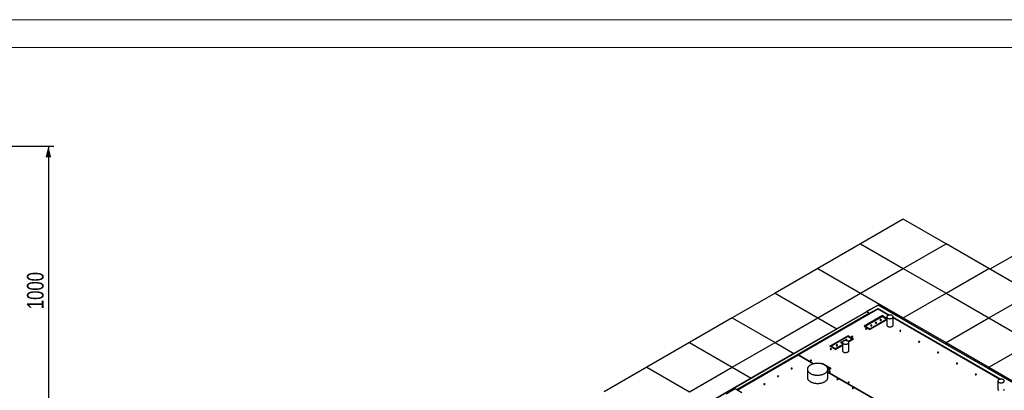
# Model space of a CAD drawing. Header units: millimetres. Extents: x 0 to 841, y 0 to 594.
# Tile 110 of 111: x 560 to 737, y 527 to 594. Entities that reach past the tile are written whole.
import ezdxf

# ---------------------------------------------------------------- set-up
doc = ezdxf.new("R2010")
doc.units = ezdxf.units.MM
doc.layers.add('COTES', color=1, linetype='Continuous')
doc.layers.add('TRAIT-FORT', color=4, linetype='Continuous', lineweight=25)
doc.styles.add('SLDTEXTSTYLE0', font='TXT', dxfattribs={"width": 0.75})
doc.dimstyles.new('SLDDIMSTYLE7', dxfattribs={"dimtxt": 3, "dimasz": 2, "dimexe": 0, "dimexo": 0.0625, "dimgap": 0.75, "dimtad": 1, "dimdec": 0, "dimlfac": 20, "dimrnd": 1e-09, "dimzin": 12, "dimdsep": 46, "dimtxsty": 'SLDTEXTSTYLE0', "dimsah": 1, "dimcen": 0.09, "dimadec": 0, "dimazin": 3, "dimtfac": 1, "dimtdec": 0, "dimtofl": 0, "dimtmove": 0, "dimatfit": 3, "dimfxl": 1, "dimfrac": 2, "dimtolj": 1, "dimtzin": 12, "dimarcsym": 0})

# ---------------------------------------------------------------- blocks, each defined once
blk = doc.blocks.new('_D_41')
at = {"layer": 'COTES', "color": 1, "transparency": 16777216}
for p, q in [((540.98, 571.17), (565.87, 571.17)), ((564.87, 571.17), (564.87, 521.17)), ((547.1, 521.17), (565.87, 521.17))]:
    blk.add_line(p, q, dxfattribs=at)
for points in [[(564.87, 571.17), (564.37, 569.17), (565.37, 569.17)], [(564.87, 521.17), (565.37, 523.17), (564.37, 523.17)]]:
    blk.add_solid(points, dxfattribs=at)
at = {"layer": 'COTES', "color": 1, "transparency": 16777216, "insert": (561, 541.73), "char_height": 3, "attachment_point": 1, "rotation": 90, "style": 'SLDTEXTSTYLE0'}
blk.add_mtext('1000', dxfattribs=at)

msp = doc.modelspace()

# ---------------------------------------------------------------- linework, layer by layer
at = {"color": 7, "linetype": 'Continuous', "lineweight": 18}
for p, q in [((841, 594), (0, 594)), ((836, 589), (5, 589))]:
    msp.add_line(p, q, dxfattribs=at)
at = {"layer": 'TRAIT-FORT', "color": 4, "linetype": 'Continuous', "lineweight": 25}
for p, q in [((719.132, 557.947), (711.418, 553.494)), ((726.846, 553.494), (719.132, 557.947)), ((747.996, 556.563), (734.762, 548.924)), ((711.418, 553.494), (703.704, 549.041)), ((711.418, 553.494), (719.132, 549.041)), ((719.132, 549.041), (726.846, 553.494)), ((734.56, 549.041), (726.846, 553.494)), ((703.704, 549.041), (695.99, 544.588)), ((703.704, 549.041), (711.418, 544.588)), ((711.418, 544.588), (719.132, 549.041)), ((719.132, 549.041), (726.846, 544.588)), ((726.846, 544.588), (734.56, 549.041)), ((742.274, 544.588), (734.56, 549.041)), ((695.99, 544.588), (688.276, 540.135)), ((695.99, 544.588), (703.704, 540.135)), ((703.704, 540.135), (711.418, 544.588)), ((711.418, 544.588), (719.132, 540.135)), ((719.132, 540.135), (726.846, 544.588)), ((726.846, 544.588), (734.56, 540.135)), ((734.56, 540.135), (742.274, 544.588)), ((714.576, 542.465), (707.122, 538.162)), ((714.576, 542.465), (712.518, 541.277)), ((755.575, 518.796), (714.576, 542.465)), ((718.872, 539.985), (714.576, 542.465)), ((688.276, 540.135), (680.562, 535.682)), ((684.234, 524.949), (712.506, 541.27)), ((688.276, 540.135), (695.99, 535.682)), ((713.02, 540.973), (689.085, 527.156)), ((689.15, 527.119), (713.02, 540.898)), ((695.99, 535.682), (703.704, 540.135)), ((700.178, 533.455), (714.576, 541.767)), ((703.704, 540.135), (707.122, 538.162)), ((715.399, 540.549), (712.067, 538.626)), ((715.399, 540.46), (712.144, 538.581)), ((715.308, 540.348), (712.325, 538.626)), ((712.506, 541.27), (713.02, 540.973)), ((712.518, 541.277), (713.033, 540.98)), ((712.518, 541.277), (712.518, 541.262)), ((713.02, 540.973), (713.02, 540.898)), ((713.02, 540.913), (713.033, 540.906)), ((713.033, 540.98), (714.576, 541.871)), ((713.033, 540.906), (714.576, 541.797)), ((713.033, 540.98), (713.033, 540.906)), ((714.576, 541.871), (716.662, 540.666)), ((714.576, 541.871), (714.576, 541.797)), ((714.576, 541.797), (716.555, 540.654)), ((714.576, 541.767), (716.516, 540.647)), ((716.079, 539.903), (715.308, 540.348)), ((715.399, 540.549), (716.143, 540.12)), ((715.399, 540.549), (715.399, 540.46)), ((716.143, 540.031), (715.399, 540.46)), ((716.143, 540.335), (716.143, 538.85)), ((717.298, 538.85), (717.298, 540.335)), ((717.298, 540.299), (736.722, 529.086)), ((717.298, 540.225), (736.615, 529.074)), ((717.298, 540.196), (736.576, 529.066)), ((718.872, 539.985), (719.132, 540.135)), ((719.132, 540.135), (726.846, 535.682)), ((726.846, 535.682), (734.56, 540.135)), ((734.56, 540.135), (742.273, 535.682)), ((712.067, 538.626), (713.095, 538.032)), ((712.325, 538.626), (713.096, 538.181)), ((712.325, 538.626), (712.325, 538.537)), ((712.325, 538.537), (713.096, 538.092)), ((712.434, 538.475), (712.381, 538.444)), ((712.413, 538.426), (712.466, 538.456)), ((713.056, 538.055), (715.077, 539.221)), ((716.143, 539.792), (713.095, 538.032)), ((713.096, 538.181), (716.079, 539.903)), ((713.096, 538.092), (716.079, 539.814)), ((715.077, 539.221), (715.078, 539.236)), ((715.077, 539.176), (715.077, 539.221)), ((715.077, 539.221), (715.116, 539.199)), ((715.219, 539.317), (715.27, 539.288)), ((715.707, 539.599), (715.759, 539.57)), ((715.791, 539.588), (715.739, 539.618)), ((715.745, 539.621), (715.745, 539.614)), ((716.079, 539.903), (716.079, 539.814)), ((726.586, 535.531), (718.872, 539.985)), ((707.122, 538.162), (699.408, 533.709)), ((705.86, 535.045), (709.101, 536.916)), ((705.937, 535), (709.101, 536.827)), ((709.099, 536.766), (706.116, 535.044)), ((709.87, 536.321), (709.099, 536.766)), ((710.13, 536.322), (709.101, 536.916)), ((709.101, 536.916), (709.101, 536.827)), ((710.053, 536.278), (709.101, 536.827)), ((709.341, 536.689), (709.286, 536.658)), ((709.318, 536.639), (709.372, 536.67)), ((712.902, 538.144), (712.954, 538.174)), ((713.096, 538.181), (713.096, 538.092)), ((680.562, 535.682), (672.849, 531.228)), ((680.562, 535.682), (688.276, 531.228)), ((688.276, 531.228), (695.99, 535.682)), ((695.99, 535.682), (699.408, 533.709)), ((706.889, 534.451), (705.86, 535.045)), ((706.116, 535.044), (706.116, 534.955)), ((706.116, 535.044), (706.887, 534.599)), ((706.116, 534.955), (706.887, 534.51)), ((706.227, 534.891), (706.177, 534.862)), ((706.208, 534.844), (706.259, 534.873)), ((706.887, 534.599), (708.142, 535.323)), ((706.887, 534.51), (708.142, 535.234)), ((706.889, 534.451), (708.143, 535.175)), ((707.761, 534.954), (707.709, 534.984)), ((707.793, 534.973), (707.741, 535.002)), ((707.755, 534.994), (708.143, 535.218)), ((708.143, 535.716), (708.143, 534.232)), ((709.176, 535.92), (709.87, 536.321)), ((709.236, 535.866), (709.87, 536.232)), ((709.245, 535.855), (710.015, 536.299)), ((709.266, 535.824), (710.13, 536.322)), ((709.297, 534.232), (709.297, 535.716)), ((709.807, 536.357), (709.861, 536.388)), ((709.87, 536.321), (709.87, 536.232)), ((726.586, 535.531), (726.846, 535.682)), ((734.299, 531.078), (726.586, 535.531)), ((726.846, 535.682), (734.56, 531.228)), ((734.56, 531.228), (742.273, 535.682)), ((689.175, 527.104), (700.175, 533.454)), ((699.408, 533.709), (691.694, 529.255)), ((700.175, 533.454), (702.949, 531.852)), ((702.952, 531.853), (700.178, 533.455)), ((700.178, 533.452), (700.178, 533.455)), ((706.697, 534.562), (706.747, 534.591)), ((706.851, 534.473), (707.08, 534.605)), ((706.887, 534.599), (706.887, 534.51)), ((707.08, 534.605), (707.082, 534.622)), ((707.08, 534.562), (707.08, 534.605)), ((707.118, 534.583), (707.08, 534.605)), ((707.272, 534.672), (707.22, 534.702)), ((672.849, 531.228), (665.135, 526.775)), ((672.849, 531.228), (680.562, 526.775)), ((680.562, 526.775), (688.276, 531.228)), ((688.276, 531.228), (691.694, 529.255)), ((704.56, 531.9), (704.448, 531.835)), ((704.56, 531.811), (704.551, 531.805)), ((706.103, 531.009), (704.56, 531.9)), ((704.56, 531.9), (704.56, 531.811)), ((704.592, 531.792), (704.56, 531.811)), ((706.025, 530.965), (705.264, 531.404)), ((705.845, 531.009), (705.366, 531.286)), ((734.299, 531.078), (734.56, 531.228)), ((734.56, 531.228), (742.274, 526.775)), ((701.818, 530.869), (701.818, 529.385)), ((705.512, 530.817), (705.845, 531.009)), ((705.512, 530.728), (705.845, 530.92)), ((705.512, 529.385), (705.512, 530.869)), ((706.103, 531.009), (705.513, 530.668)), ((719.533, 522.281), (705.513, 530.375)), ((705.513, 530.372), (719.167, 522.49)), ((705.746, 530.803), (705.694, 530.833)), ((705.778, 530.822), (705.726, 530.851)), ((705.845, 531.009), (705.845, 530.92)), ((742.013, 526.625), (734.299, 531.078)), ((691.694, 529.255), (683.98, 524.802)), ((736.203, 528.755), (736.203, 527.27)), ((688.78, 527.332), (687.148, 526.389)), ((689.995, 526.631), (688.78, 527.332))]:
    msp.add_line(p, q, dxfattribs=at)
at = {"layer": 'TRAIT-FORT', "color": 4, "linetype": 'Continuous', "lineweight": 25, "flags": 128}
for points in [[(713.022, 540.87), (713.02, 540.874), (713.01, 540.893), (713.01, 540.893)], [(713.021, 540.87), (713.02, 540.874), (713.01, 540.893), (713.01, 540.893)], [(714.576, 541.797), (714.576, 541.786), (714.576, 541.767)], [(717.129, 540.571), (717.083, 540.594), (717.033, 540.615), (716.98, 540.633), (716.923, 540.647), (716.865, 540.658), (716.805, 540.665), (716.744, 540.668), (716.682, 540.667), (716.621, 540.663), (716.561, 540.655), (716.503, 540.644), (716.448, 540.629), (716.395, 540.61), (716.346, 540.589), (716.302, 540.564), (716.262, 540.537), (716.227, 540.508), (716.198, 540.477), (716.175, 540.444), (716.158, 540.41), (716.147, 540.375), (716.143, 540.339), (716.146, 540.304), (716.155, 540.269), (716.17, 540.235), (716.192, 540.201), (716.219, 540.17), (716.253, 540.14), (716.291, 540.112), (716.335, 540.087), (716.382, 540.065), (716.434, 540.046), (716.489, 540.03), (716.546, 540.017), (716.606, 540.008), (716.667, 540.003), (716.728, 540.002), (716.79, 540.004), (716.85, 540.01), (716.909, 540.02), (716.966, 540.033), (717.02, 540.05), (717.071, 540.07), (717.118, 540.093), (717.16, 540.119), (717.197, 540.147), (717.229, 540.177), (717.255, 540.209), (717.275, 540.243), (717.289, 540.278), (717.296, 540.313), (717.297, 540.348), (717.292, 540.384), (717.279, 540.418), (717.261, 540.452), (717.236, 540.485), (717.206, 540.515), (717.17, 540.544), (717.129, 540.571)], [(713.443, 538.827), (713.421, 538.837), (713.396, 538.844), (713.368, 538.848), (713.339, 538.848), (713.311, 538.844), (713.286, 538.837), (713.263, 538.827), (713.246, 538.814), (713.233, 538.799), (713.227, 538.783), (713.227, 538.767), (713.233, 538.751), (713.246, 538.736), (713.263, 538.723), (713.286, 538.713), (713.311, 538.706), (713.339, 538.702), (713.368, 538.702), (713.395, 538.706), (713.421, 538.713), (713.444, 538.723), (713.461, 538.736), (713.474, 538.751), (713.48, 538.767), (713.48, 538.783), (713.474, 538.799), (713.461, 538.814), (713.443, 538.827)], [(714.292, 539.317), (714.27, 539.327), (714.244, 539.334), (714.216, 539.338), (714.188, 539.338), (714.16, 539.334), (714.134, 539.327), (714.112, 539.317), (714.094, 539.304), (714.082, 539.289), (714.075, 539.273), (714.075, 539.256), (714.082, 539.24), (714.094, 539.226), (714.112, 539.213), (714.134, 539.203), (714.16, 539.195), (714.188, 539.192), (714.216, 539.192), (714.244, 539.195), (714.27, 539.203), (714.292, 539.213), (714.31, 539.226), (714.322, 539.241), (714.329, 539.256), (714.328, 539.273), (714.322, 539.289), (714.31, 539.304), (714.292, 539.317)], [(715.141, 539.807), (715.118, 539.817), (715.093, 539.824), (715.065, 539.828), (715.036, 539.828), (715.009, 539.824), (714.983, 539.817), (714.96, 539.807), (714.943, 539.794), (714.93, 539.779), (714.924, 539.763), (714.924, 539.746), (714.93, 539.73), (714.943, 539.715), (714.961, 539.703), (714.983, 539.692), (715.008, 539.685), (715.036, 539.682), (715.065, 539.682), (715.092, 539.685), (715.118, 539.692), (715.141, 539.703), (715.158, 539.716), (715.171, 539.73), (715.177, 539.746), (715.177, 539.763), (715.171, 539.779), (715.158, 539.794), (715.141, 539.807)], [(716.143, 538.85), (716.146, 538.819), (716.155, 538.784), (716.17, 538.75), (716.192, 538.717), (716.219, 538.685), (716.253, 538.655), (716.291, 538.628), (716.335, 538.602), (716.382, 538.58), (716.434, 538.561), (716.489, 538.545), (716.546, 538.533), (716.606, 538.524), (716.667, 538.519), (716.728, 538.517), (716.79, 538.519), (716.85, 538.526), (716.909, 538.535), (716.966, 538.549), (717.02, 538.566), (717.071, 538.586), (717.118, 538.609), (717.16, 538.634), (717.197, 538.662), (717.229, 538.693), (717.255, 538.725), (717.275, 538.758), (717.289, 538.793), (717.296, 538.828), (717.298, 538.85)], [(709.832, 536.698), (709.853, 536.688), (709.878, 536.682), (709.905, 536.679), (709.932, 536.681), (709.958, 536.686), (709.981, 536.695), (709.999, 536.707), (710.011, 536.721), (710.017, 536.736), (710.016, 536.752), (710.009, 536.767), (709.995, 536.781), (709.976, 536.792), (709.952, 536.8), (709.926, 536.805), (709.898, 536.805), (709.872, 536.802), (709.847, 536.794), (709.827, 536.784), (709.811, 536.771), (709.802, 536.756), (709.8, 536.74), (709.804, 536.725), (709.815, 536.71), (709.832, 536.698)], [(709.963, 536.698), (709.963, 536.7), (709.958, 536.711), (709.947, 536.72), (709.932, 536.726), (709.914, 536.729), (709.895, 536.728), (709.878, 536.724), (709.864, 536.716), (709.856, 536.706), (709.854, 536.695), (709.859, 536.684), (709.87, 536.676)], [(709.963, 536.653), (709.963, 536.656), (709.958, 536.667), (709.947, 536.676), (709.932, 536.682), (709.914, 536.685), (709.895, 536.684), (709.878, 536.679), (709.864, 536.671), (709.856, 536.661), (709.854, 536.653)], [(712.339, 538.145), (712.36, 538.135), (712.385, 538.129), (712.412, 538.127), (712.439, 538.128), (712.465, 538.133), (712.488, 538.142), (712.506, 538.154), (712.518, 538.168), (712.524, 538.184), (712.523, 538.199), (712.516, 538.215), (712.502, 538.228), (712.483, 538.239), (712.459, 538.247), (712.433, 538.252), (712.405, 538.252), (712.379, 538.249), (712.354, 538.242), (712.334, 538.231), (712.318, 538.218), (712.309, 538.203), (712.307, 538.188), (712.311, 538.172), (712.322, 538.158), (712.339, 538.145)], [(712.47, 538.145), (712.47, 538.148), (712.465, 538.158), (712.454, 538.167), (712.439, 538.174), (712.421, 538.176), (712.402, 538.175), (712.385, 538.171), (712.371, 538.163), (712.363, 538.153), (712.361, 538.142), (712.366, 538.132), (712.377, 538.123)], [(712.47, 538.101), (712.47, 538.103), (712.465, 538.114), (712.454, 538.123), (712.439, 538.129), (712.421, 538.132), (712.402, 538.131), (712.385, 538.126), (712.371, 538.119), (712.363, 538.109), (712.361, 538.101)], [(718.51, 537.774), (718.531, 537.764), (718.557, 537.758), (718.583, 537.756), (718.611, 537.757), (718.636, 537.762), (718.659, 537.771), (718.677, 537.783), (718.69, 537.797), (718.695, 537.813), (718.695, 537.828), (718.687, 537.843), (718.673, 537.857), (718.654, 537.868), (718.63, 537.876), (718.604, 537.881), (718.577, 537.881), (718.55, 537.878), (718.526, 537.871), (718.505, 537.86), (718.49, 537.847), (718.48, 537.832), (718.478, 537.817), (718.482, 537.801), (718.493, 537.786), (718.51, 537.774)], [(718.638, 537.763), (718.639, 537.766), (718.641, 537.777), (718.636, 537.787), (718.625, 537.796), (718.61, 537.802), (718.592, 537.805), (718.573, 537.804), (718.556, 537.8), (718.542, 537.792), (718.534, 537.782), (718.533, 537.771), (718.536, 537.763)], [(707.234, 535.244), (707.212, 535.255), (707.187, 535.262), (707.159, 535.266), (707.13, 535.265), (707.102, 535.262), (707.077, 535.255), (707.055, 535.244), (707.037, 535.232), (707.024, 535.217), (707.018, 535.201), (707.018, 535.184), (707.024, 535.168), (707.037, 535.153), (707.054, 535.141), (707.077, 535.13), (707.102, 535.123), (707.13, 535.12), (707.159, 535.12), (707.187, 535.123), (707.212, 535.13), (707.234, 535.141), (707.252, 535.153), (707.265, 535.168), (707.271, 535.184), (707.271, 535.201), (707.265, 535.217), (707.252, 535.232), (707.234, 535.244)], [(708.083, 535.734), (708.061, 535.745), (708.035, 535.752), (708.007, 535.755), (707.979, 535.755), (707.951, 535.752), (707.925, 535.745), (707.903, 535.734), (707.885, 535.721), (707.873, 535.707), (707.867, 535.691), (707.866, 535.674), (707.873, 535.658), (707.885, 535.643), (707.903, 535.63), (707.925, 535.62), (707.951, 535.613), (707.979, 535.609), (708.007, 535.609), (708.035, 535.613), (708.061, 535.62), (708.083, 535.63), (708.101, 535.643), (708.113, 535.658), (708.12, 535.674), (708.119, 535.691), (708.113, 535.707), (708.101, 535.721), (708.083, 535.734)], [(709.128, 535.952), (709.082, 535.976), (709.033, 535.996), (708.979, 536.014), (708.923, 536.028), (708.864, 536.039), (708.804, 536.046), (708.743, 536.049), (708.681, 536.049), (708.62, 536.045), (708.561, 536.037), (708.503, 536.025), (708.447, 536.01), (708.394, 535.992), (708.346, 535.97), (708.301, 535.946), (708.261, 535.919), (708.227, 535.889), (708.198, 535.858), (708.174, 535.825), (708.157, 535.791), (708.147, 535.756), (708.143, 535.721), (708.145, 535.685), (708.154, 535.65), (708.169, 535.616), (708.191, 535.583), (708.219, 535.551), (708.252, 535.521), (708.29, 535.494), (708.334, 535.468), (708.382, 535.446), (708.433, 535.427), (708.488, 535.411), (708.546, 535.399), (708.605, 535.39), (708.666, 535.385), (708.728, 535.383), (708.789, 535.385), (708.849, 535.392), (708.908, 535.401), (708.965, 535.415), (709.019, 535.432), (709.07, 535.451), (709.117, 535.474), (709.159, 535.5), (709.197, 535.528), (709.229, 535.559), (709.255, 535.591), (709.275, 535.624), (709.289, 535.659), (709.296, 535.694), (709.297, 535.73), (709.291, 535.765), (709.279, 535.8), (709.26, 535.833), (709.236, 535.866), (709.205, 535.897), (709.169, 535.926), (709.128, 535.952)], [(708.931, 536.224), (708.909, 536.234), (708.884, 536.242), (708.856, 536.245), (708.827, 536.245), (708.8, 536.242), (708.774, 536.234), (708.752, 536.224), (708.734, 536.211), (708.721, 536.196), (708.715, 536.18), (708.715, 536.164), (708.721, 536.148), (708.734, 536.133), (708.752, 536.12), (708.774, 536.11), (708.799, 536.103), (708.827, 536.099), (708.856, 536.099), (708.884, 536.103), (708.909, 536.11), (708.931, 536.12), (708.949, 536.133), (708.962, 536.148), (708.968, 536.164), (708.968, 536.18), (708.962, 536.197), (708.949, 536.211), (708.931, 536.224)], [(721.917, 535.807), (721.938, 535.797), (721.963, 535.791), (721.99, 535.789), (722.018, 535.79), (722.043, 535.796), (722.066, 535.804), (722.084, 535.816), (722.096, 535.83), (722.102, 535.846), (722.101, 535.862), (722.094, 535.877), (722.08, 535.89), (722.061, 535.901), (722.037, 535.909), (722.011, 535.914), (721.983, 535.914), (721.957, 535.911), (721.932, 535.904), (721.912, 535.893), (721.897, 535.88), (721.887, 535.865), (721.885, 535.85), (721.889, 535.834), (721.9, 535.82), (721.917, 535.807)], [(722.045, 535.796), (722.047, 535.799), (722.048, 535.81), (722.043, 535.82), (722.032, 535.829), (722.017, 535.836), (721.999, 535.838), (721.98, 535.838), (721.963, 535.833), (721.949, 535.825), (721.941, 535.815), (721.94, 535.804), (721.943, 535.796)], [(705.975, 534.471), (705.996, 534.462), (706.021, 534.455), (706.048, 534.453), (706.075, 534.454), (706.101, 534.46), (706.124, 534.468), (706.142, 534.48), (706.154, 534.494), (706.16, 534.51), (706.159, 534.526), (706.152, 534.541), (706.138, 534.554), (706.119, 534.565), (706.095, 534.574), (706.069, 534.578), (706.041, 534.578), (706.015, 534.575), (705.99, 534.568), (705.97, 534.557), (705.955, 534.544), (705.945, 534.529), (705.943, 534.514), (705.947, 534.498), (705.958, 534.484), (705.975, 534.471)], [(706.106, 534.471), (706.106, 534.474), (706.101, 534.485), (706.09, 534.493), (706.075, 534.5), (706.057, 534.503), (706.038, 534.502), (706.021, 534.497), (706.007, 534.489), (705.999, 534.479), (705.998, 534.468), (706.002, 534.458), (706.013, 534.449)], [(708.143, 534.232), (708.145, 534.201), (708.154, 534.166), (708.169, 534.131), (708.191, 534.098), (708.219, 534.066), (708.252, 534.037), (708.29, 534.009), (708.334, 533.984), (708.382, 533.962), (708.433, 533.942), (708.488, 533.926), (708.546, 533.914), (708.605, 533.905), (708.666, 533.9), (708.728, 533.898), (708.789, 533.901), (708.849, 533.907), (708.908, 533.917), (708.965, 533.93), (709.019, 533.947), (709.07, 533.967), (709.117, 533.99), (709.159, 534.016), (709.197, 534.044), (709.229, 534.074), (709.255, 534.106), (709.275, 534.14), (709.289, 534.174), (709.296, 534.21), (709.297, 534.232)], [(725.324, 533.84), (725.345, 533.831), (725.37, 533.824), (725.397, 533.822), (725.425, 533.823), (725.45, 533.829), (725.473, 533.838), (725.491, 533.849), (725.503, 533.864), (725.509, 533.879), (725.508, 533.895), (725.501, 533.91), (725.487, 533.923), (725.468, 533.935), (725.444, 533.943), (725.418, 533.947), (725.39, 533.948), (725.364, 533.944), (725.339, 533.937), (725.319, 533.927), (725.304, 533.914), (725.294, 533.899), (725.292, 533.883), (725.296, 533.867), (725.307, 533.853), (725.324, 533.84)], [(725.455, 533.84), (725.455, 533.843), (725.45, 533.854), (725.439, 533.863), (725.424, 533.869), (725.406, 533.872), (725.387, 533.871), (725.37, 533.866), (725.356, 533.858), (725.348, 533.848), (725.346, 533.838), (725.351, 533.827), (725.362, 533.818)], [(725.455, 533.796), (725.455, 533.799), (725.45, 533.809), (725.439, 533.818), (725.424, 533.824), (725.406, 533.827), (725.387, 533.826), (725.37, 533.822), (725.356, 533.814), (725.348, 533.804), (725.346, 533.796)], [(704.972, 531.624), (704.893, 531.667), (704.809, 531.707), (704.722, 531.744), (704.632, 531.778), (704.538, 531.81), (704.44, 531.837), (704.341, 531.862), (704.239, 531.883), (704.135, 531.901), (704.029, 531.915), (703.922, 531.926), (703.814, 531.932), (703.706, 531.936), (703.597, 531.935), (703.489, 531.931), (703.382, 531.923), (703.275, 531.912), (703.17, 531.897), (703.066, 531.878), (702.965, 531.856), (702.866, 531.831), (702.769, 531.802), (702.676, 531.77), (702.586, 531.735), (702.5, 531.697), (702.418, 531.656), (702.34, 531.612), (702.267, 531.566), (702.198, 531.518), (702.135, 531.467), (702.077, 531.414), (702.024, 531.359), (701.977, 531.303), (701.936, 531.245), (701.901, 531.186), (701.872, 531.125), (701.849, 531.064), (701.832, 531.002), (701.822, 530.94), (701.818, 530.877), (701.82, 530.815), (701.829, 530.752), (701.844, 530.69), (701.866, 530.629), (701.893, 530.568), (701.927, 530.509), (701.967, 530.451), (702.012, 530.394), (702.063, 530.339), (702.12, 530.285), (702.182, 530.234), (702.249, 530.185), (702.321, 530.138), (702.398, 530.094), (702.479, 530.052), (702.564, 530.013), (702.653, 529.977), (702.746, 529.945), (702.841, 529.915), (702.94, 529.889), (703.041, 529.866), (703.144, 529.847), (703.249, 529.831), (703.355, 529.818), (703.462, 529.81), (703.57, 529.805), (703.679, 529.803), (703.787, 529.805), (703.895, 529.811), (704.002, 529.821), (704.108, 529.834), (704.213, 529.851), (704.315, 529.871), (704.416, 529.895), (704.514, 529.922), (704.608, 529.953), (704.7, 529.986), (704.788, 530.023), (704.872, 530.062), (704.952, 530.104), (705.028, 530.149), (705.099, 530.197), (705.165, 530.246), (705.225, 530.298), (705.281, 530.352), (705.331, 530.408), (705.374, 530.465), (705.413, 530.524), (705.445, 530.583), (705.471, 530.644), (705.491, 530.706), (705.504, 530.768), (705.511, 530.83), (705.512, 530.893), (705.506, 530.956), (705.495, 531.018), (705.476, 531.079), (705.452, 531.14), (705.421, 531.201), (705.385, 531.259), (705.342, 531.317), (705.294, 531.373), (705.24, 531.427), (705.18, 531.48), (705.116, 531.53), (705.046, 531.578), (704.972, 531.624)], [(702.373, 532.392), (702.395, 532.383), (702.42, 532.376), (702.447, 532.374), (702.474, 532.375), (702.5, 532.381), (702.523, 532.39), (702.541, 532.402), (702.553, 532.416), (702.559, 532.431), (702.558, 532.447), (702.551, 532.462), (702.537, 532.476), (702.518, 532.487), (702.494, 532.495), (702.468, 532.499), (702.44, 532.5), (702.414, 532.496), (702.389, 532.489), (702.369, 532.478), (702.353, 532.466), (702.344, 532.451), (702.342, 532.435), (702.346, 532.419), (702.357, 532.405), (702.373, 532.392)], [(702.505, 532.392), (702.505, 532.395), (702.5, 532.406), (702.489, 532.415), (702.474, 532.421), (702.455, 532.424), (702.437, 532.423), (702.419, 532.418), (702.406, 532.41), (702.398, 532.4), (702.396, 532.39), (702.401, 532.379), (702.412, 532.37)], [(702.505, 532.348), (702.505, 532.351), (702.5, 532.361), (702.489, 532.37), (702.474, 532.376), (702.455, 532.379), (702.437, 532.378), (702.419, 532.374), (702.406, 532.366), (702.398, 532.356), (702.396, 532.348)], [(728.731, 531.874), (728.752, 531.864), (728.777, 531.858), (728.804, 531.855), (728.832, 531.857), (728.857, 531.862), (728.88, 531.871), (728.898, 531.883), (728.91, 531.897), (728.916, 531.912), (728.915, 531.928), (728.908, 531.943), (728.894, 531.957), (728.875, 531.968), (728.851, 531.976), (728.825, 531.98), (728.797, 531.981), (728.771, 531.977), (728.746, 531.97), (728.726, 531.96), (728.71, 531.947), (728.701, 531.932), (728.699, 531.916), (728.703, 531.901), (728.714, 531.886), (728.731, 531.874)], [(728.859, 531.862), (728.861, 531.865), (728.862, 531.876), (728.857, 531.887), (728.846, 531.896), (728.831, 531.902), (728.812, 531.905), (728.794, 531.904), (728.777, 531.899), (728.763, 531.892), (728.755, 531.882), (728.753, 531.871), (728.757, 531.862)], [(696.448, 529.55), (696.469, 529.541), (696.494, 529.534), (696.521, 529.532), (696.549, 529.533), (696.574, 529.539), (696.597, 529.548), (696.615, 529.559), (696.627, 529.574), (696.633, 529.589), (696.633, 529.605), (696.625, 529.62), (696.611, 529.633), (696.592, 529.645), (696.568, 529.653), (696.542, 529.657), (696.515, 529.658), (696.488, 529.654), (696.464, 529.647), (696.443, 529.636), (696.428, 529.624), (696.418, 529.609), (696.416, 529.593), (696.42, 529.577), (696.431, 529.563), (696.448, 529.55)], [(696.579, 529.55), (696.579, 529.553), (696.574, 529.564), (696.563, 529.573), (696.548, 529.579), (696.53, 529.582), (696.511, 529.581), (696.494, 529.576), (696.48, 529.568), (696.472, 529.558), (696.47, 529.548), (696.475, 529.537), (696.486, 529.528)], [(696.579, 529.506), (696.579, 529.509), (696.574, 529.519), (696.563, 529.528), (696.548, 529.534), (696.53, 529.537), (696.511, 529.536), (696.494, 529.532), (696.48, 529.524), (696.472, 529.514), (696.47, 529.506)], [(698.903, 530.968), (698.924, 530.958), (698.95, 530.952), (698.976, 530.949), (699.004, 530.951), (699.029, 530.956), (699.052, 530.965), (699.07, 530.977), (699.083, 530.991), (699.088, 531.006), (699.088, 531.022), (699.08, 531.037), (699.066, 531.051), (699.047, 531.062), (699.023, 531.07), (698.997, 531.074), (698.97, 531.075), (698.943, 531.071), (698.919, 531.064), (698.898, 531.054), (698.883, 531.041), (698.873, 531.026), (698.871, 531.01), (698.875, 530.995), (698.886, 530.98), (698.903, 530.968)], [(699.031, 530.957), (699.033, 530.959), (699.034, 530.97), (699.029, 530.981), (699.018, 530.99), (699.003, 530.996), (698.985, 530.999), (698.966, 530.998), (698.949, 530.993), (698.935, 530.986), (698.927, 530.976), (698.926, 530.965), (698.929, 530.957)], [(705.78, 530.426), (705.802, 530.416), (705.827, 530.41), (705.854, 530.407), (705.881, 530.409), (705.907, 530.414), (705.93, 530.423), (705.948, 530.435), (705.96, 530.449), (705.966, 530.464), (705.965, 530.48), (705.958, 530.495), (705.944, 530.509), (705.925, 530.52), (705.901, 530.528), (705.875, 530.532), (705.847, 530.533), (705.821, 530.529), (705.796, 530.522), (705.776, 530.512), (705.76, 530.499), (705.751, 530.484), (705.749, 530.468), (705.753, 530.452), (705.764, 530.438), (705.78, 530.426)], [(705.912, 530.426), (705.912, 530.428), (705.907, 530.439), (705.896, 530.448), (705.881, 530.454), (705.862, 530.457), (705.844, 530.456), (705.826, 530.451), (705.813, 530.444), (705.805, 530.434), (705.803, 530.423), (705.808, 530.412), (705.819, 530.403)], [(705.912, 530.381), (705.912, 530.384), (705.907, 530.394), (705.896, 530.403), (705.881, 530.41), (705.862, 530.412), (705.844, 530.411), (705.826, 530.407), (705.813, 530.399), (705.805, 530.389), (705.803, 530.381)], [(732.138, 529.907), (732.159, 529.897), (732.184, 529.891), (732.211, 529.888), (732.238, 529.89), (732.264, 529.895), (732.287, 529.904), (732.305, 529.916), (732.317, 529.93), (732.323, 529.945), (732.323, 529.961), (732.315, 529.976), (732.301, 529.99), (732.282, 530.001), (732.258, 530.009), (732.232, 530.014), (732.204, 530.014), (732.178, 530.011), (732.153, 530.003), (732.133, 529.993), (732.117, 529.98), (732.108, 529.965), (732.106, 529.949), (732.11, 529.934), (732.121, 529.919), (732.138, 529.907)], [(732.269, 529.907), (732.269, 529.909), (732.264, 529.92), (732.253, 529.929), (732.238, 529.935), (732.219, 529.938), (732.201, 529.937), (732.183, 529.932), (732.17, 529.925), (732.162, 529.915), (732.16, 529.904), (732.165, 529.893), (732.176, 529.885)], [(732.269, 529.862), (732.269, 529.865), (732.264, 529.875), (732.253, 529.885), (732.238, 529.891), (732.219, 529.894), (732.201, 529.893), (732.183, 529.888), (732.17, 529.88), (732.162, 529.87), (732.16, 529.862)], [(693.993, 528.133), (694.014, 528.123), (694.039, 528.117), (694.066, 528.115), (694.094, 528.116), (694.119, 528.122), (694.142, 528.13), (694.16, 528.142), (694.172, 528.156), (694.178, 528.172), (694.177, 528.187), (694.17, 528.203), (694.156, 528.216), (694.137, 528.227), (694.113, 528.235), (694.087, 528.24), (694.059, 528.24), (694.033, 528.237), (694.009, 528.23), (693.988, 528.219), (693.973, 528.206), (693.963, 528.191), (693.961, 528.176), (693.965, 528.16), (693.976, 528.146), (693.993, 528.133)], [(694.124, 528.133), (694.124, 528.136), (694.119, 528.146), (694.108, 528.155), (694.093, 528.162), (694.075, 528.164), (694.056, 528.163), (694.039, 528.159), (694.025, 528.151), (694.017, 528.141), (694.015, 528.13), (694.02, 528.12), (694.031, 528.111)], [(694.124, 528.089), (694.124, 528.091), (694.119, 528.102), (694.108, 528.111), (694.093, 528.117), (694.075, 528.12), (694.056, 528.119), (694.039, 528.114), (694.025, 528.107), (694.017, 528.097), (694.015, 528.089)], [(701.818, 529.385), (701.82, 529.33), (701.829, 529.268), (701.844, 529.206), (701.866, 529.144), (701.893, 529.084), (701.927, 529.024), (701.967, 528.966), (702.012, 528.909), (702.063, 528.854), (702.12, 528.801), (702.182, 528.749), (702.249, 528.7), (702.321, 528.653), (702.398, 528.609), (702.479, 528.567), (702.564, 528.529), (702.653, 528.493), (702.746, 528.46), (702.841, 528.43), (702.94, 528.404), (703.041, 528.381), (703.144, 528.362), (703.249, 528.346), (703.355, 528.334), (703.462, 528.325), (703.57, 528.32), (703.679, 528.318), (703.787, 528.321), (703.895, 528.327), (704.002, 528.336), (704.108, 528.35), (704.213, 528.366), (704.315, 528.387), (704.416, 528.41), (704.514, 528.437), (704.608, 528.468), (704.7, 528.501), (704.788, 528.538), (704.872, 528.577), (704.952, 528.62), (705.028, 528.665), (705.099, 528.712), (705.165, 528.762), (705.225, 528.814), (705.281, 528.868), (705.331, 528.923), (705.374, 528.98), (705.413, 529.039), (705.445, 529.099), (705.471, 529.16), (705.491, 529.221), (705.504, 529.283), (705.511, 529.346), (705.512, 529.385)], [(707.186, 529.02), (707.208, 529.011), (707.233, 529.004), (707.26, 529.002), (707.287, 529.003), (707.313, 529.009), (707.335, 529.018), (707.353, 529.029), (707.366, 529.044), (707.372, 529.059), (707.371, 529.075), (707.363, 529.09), (707.349, 529.103), (707.33, 529.115), (707.307, 529.123), (707.28, 529.127), (707.253, 529.128), (707.226, 529.124), (707.202, 529.117), (707.181, 529.107), (707.166, 529.093), (707.157, 529.079), (707.154, 529.063), (707.158, 529.047), (707.169, 529.033), (707.186, 529.02)], [(707.318, 529.02), (707.318, 529.023), (707.313, 529.034), (707.302, 529.043), (707.286, 529.049), (707.268, 529.052), (707.249, 529.051), (707.232, 529.046), (707.219, 529.038), (707.211, 529.028), (707.209, 529.018), (707.214, 529.007), (707.225, 528.998)], [(707.318, 528.976), (707.318, 528.979), (707.313, 528.989), (707.302, 528.998), (707.286, 529.004), (707.268, 529.007), (707.249, 529.006), (707.232, 529.002), (707.219, 528.994), (707.211, 528.984), (707.209, 528.976)], [(709.187, 528.459), (709.209, 528.449), (709.234, 528.443), (709.261, 528.44), (709.288, 528.442), (709.314, 528.447), (709.337, 528.456), (709.355, 528.468), (709.367, 528.482), (709.373, 528.497), (709.372, 528.513), (709.365, 528.528), (709.351, 528.542), (709.331, 528.553), (709.308, 528.561), (709.282, 528.566), (709.254, 528.566), (709.228, 528.563), (709.203, 528.555), (709.183, 528.545), (709.167, 528.532), (709.158, 528.517), (709.156, 528.501), (709.16, 528.486), (709.171, 528.471), (709.187, 528.459)], [(709.319, 528.459), (709.319, 528.461), (709.314, 528.472), (709.303, 528.481), (709.288, 528.487), (709.269, 528.49), (709.25, 528.489), (709.233, 528.484), (709.22, 528.477), (709.212, 528.467), (709.21, 528.456), (709.215, 528.445), (709.226, 528.436)], [(709.319, 528.414), (709.319, 528.417), (709.314, 528.427), (709.303, 528.437), (709.288, 528.443), (709.269, 528.446), (709.25, 528.445), (709.233, 528.44), (709.22, 528.432), (709.212, 528.422), (709.21, 528.414)], [(737.189, 528.99), (737.143, 529.014), (737.093, 529.035), (737.04, 529.052), (736.983, 529.067), (736.925, 529.077), (736.865, 529.084), (736.803, 529.088), (736.742, 529.087), (736.681, 529.083), (736.621, 529.075), (736.563, 529.063), (736.507, 529.048), (736.455, 529.03), (736.406, 529.008), (736.361, 528.984), (736.322, 528.957), (736.287, 528.928), (736.258, 528.896), (736.235, 528.864), (736.218, 528.829), (736.207, 528.794), (736.203, 528.759), (736.206, 528.724), (736.215, 528.689), (736.23, 528.654), (736.252, 528.621), (736.279, 528.589), (736.313, 528.559), (736.351, 528.532), (736.394, 528.507), (736.442, 528.485), (736.494, 528.465), (736.549, 528.449), (736.606, 528.437), (736.666, 528.428), (736.727, 528.423), (736.788, 528.421), (736.849, 528.424), (736.91, 528.43), (736.969, 528.44), (737.026, 528.453), (737.08, 528.47), (737.131, 528.49), (737.178, 528.513), (737.22, 528.538), (737.257, 528.567), (737.289, 528.597), (737.315, 528.629), (737.335, 528.663), (737.349, 528.697), (737.356, 528.732), (737.357, 528.768), (737.351, 528.803), (737.339, 528.838), (737.321, 528.872), (737.296, 528.904), (737.266, 528.935), (737.23, 528.964), (737.189, 528.99)], [(709.959, 527.42), (709.981, 527.41), (710.006, 527.404), (710.033, 527.401), (710.06, 527.403), (710.086, 527.408), (710.108, 527.417), (710.126, 527.429), (710.139, 527.443), (710.145, 527.458), (710.144, 527.474), (710.136, 527.489), (710.122, 527.503), (710.103, 527.514), (710.079, 527.522), (710.053, 527.526), (710.026, 527.527), (709.999, 527.523), (709.975, 527.516), (709.954, 527.506), (709.939, 527.493), (709.93, 527.478), (709.927, 527.462), (709.931, 527.447), (709.942, 527.432), (709.959, 527.42)], [(710.087, 527.409), (710.089, 527.412), (710.09, 527.422), (710.085, 527.433), (710.075, 527.442), (710.059, 527.448), (710.041, 527.451), (710.022, 527.45), (710.005, 527.445), (709.991, 527.438), (709.983, 527.428), (709.982, 527.417), (709.985, 527.409)], [(710.091, 527.375), (710.09, 527.378), (710.085, 527.388), (710.075, 527.397), (710.059, 527.404), (710.041, 527.407), (710.022, 527.405), (710.005, 527.401), (709.991, 527.393), (709.983, 527.383), (709.982, 527.375)], [(736.203, 527.27), (736.206, 527.239), (736.215, 527.204), (736.23, 527.17), (736.252, 527.136), (736.279, 527.105), (736.313, 527.075), (736.351, 527.047)], [(737.22, 527.054), (737.257, 527.082), (737.289, 527.112), (737.315, 527.144), (737.335, 527.178), (737.349, 527.213), (737.356, 527.248), (737.358, 527.27)]]:
    msp.add_lwpolyline(points, dxfattribs=at)
at = {"layer": 'TRAIT-FORT', "color": 4, "linetype": 'Continuous', "lineweight": 25}
for centre, radius, start, end in [((713.353, 538.575), 0.185, 56.92169, 123.07831), ((714.202, 539.065), 0.185, 56.92169, 123.07831), ((715.05, 539.555), 0.186, 56.94024, 123.05976), ((718.587, 537.667), 0.0942, 74.29426, 105.70574), ((707.145, 534.993), 0.185, 56.79938, 123.20062), ((707.993, 535.483), 0.185, 56.79938, 123.20062), ((708.842, 535.973), 0.185, 56.79938, 123.20062), ((721.994, 535.7), 0.0942, 74.29426, 105.70574), ((706.052, 534.363), 0.0947, 74.37601, 105.62399), ((728.808, 531.766), 0.0942, 74.29426, 105.70574), ((698.98, 530.864), 0.0906, 73.64775, 106.35225)]:
    msp.add_arc(centre, radius, start, end, dxfattribs=at)

# ---------------------------------------------------------------- dimensions: what is measured, and where the dimension line sits
at = {"layer": 'COTES', "color": 1}
dim = msp.add_linear_dim(base=(564.868, 521.168), p1=(539.979, 571.168), p2=(546.101, 521.168), angle=90, dimstyle='SLDDIMSTYLE7', dxfattribs=at)
dim.commit()
dim.dimension.update_dxf_attribs({"geometry": '_D_41', "text_midpoint": (564.868, 546.168), "dimtype": 160})

doc.saveas('drawing.dxf')
